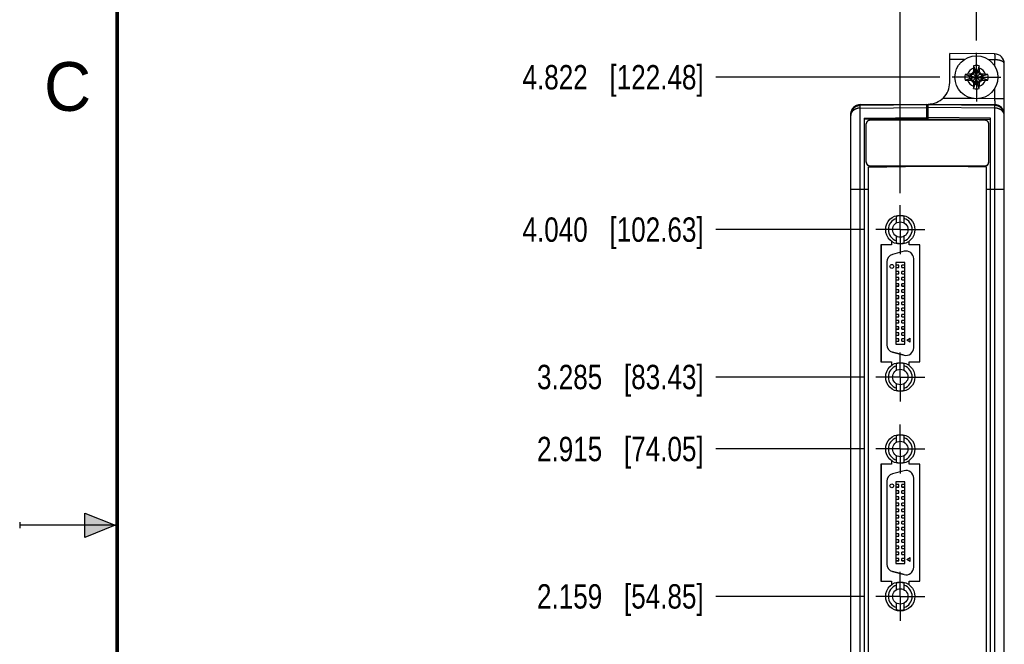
# Model space of a CAD drawing. Header units: inches. Extents: x 0 to 22, y 0 to 17.
# Tile 3 of 13: x 0 to 5.1, y 7.9 to 11.1. Entities that reach past the tile are written whole.
import ezdxf

# ---------------------------------------------------------------- set-up
doc = ezdxf.new("R2010")
doc.units = ezdxf.units.IN
doc.header["$LTSCALE"] = 1.21
doc.header["$MEASUREMENT"] = 0
doc.linetypes.add('CENTER', pattern=[0.6, 0.375, -0.075, 0.075, -0.075])
doc.layers.get('0').update_dxf_attribs({"linetype": 'CONTINUOUS'})
doc.layers.add('02___PRT_ALL_AXES', color=7, linetype='CONTINUOUS')
doc.layers.add('DIMENSIONS', color=7, linetype='CONTINUOUS')
doc.styles.get("Standard").update_dxf_attribs({"font": 'txt', "width": 0.8})
doc.styles.add('TEXTSTYLE_2', font='txt')
doc.dimstyles.new('DIMSTYLE_1', dxfattribs={"dimtxt": 0.125, "dimasz": 0.18, "dimexe": 0.18, "dimexo": 0.0625, "dimgap": 0.09, "dimtad": 0, "dimtih": 1, "dimtoh": 1, "dimdec": 3, "dimzin": 4, "dimdsep": 46, "dimtxsty": 'STANDARD', "dimblk": '_FILLED', "dimblk1": '_FILLED', "dimblk2": '_FILLED', "dimcen": 0.09, "dimadec": 0, "dimazin": 0, "dimtp": 0.01, "dimtm": 0.01, "dimtfac": 1, "dimtdec": 3, "dimtofl": 0, "dimtmove": 0, "dimatfit": 3, "dimldrblk": '_FILLED', "dimfxl": 1, "dimtolj": 1, "dimtzin": 4, "dimarcsym": 0})

# ---------------------------------------------------------------- blocks, each defined once
blk = doc.blocks.new('*D2')
at = {"layer": 'DIMENSIONS', "color": 2, "linetype": 'CONTINUOUS'}
blk.add_line((4.3291, 8.1349), (3.5708, 8.1349), dxfattribs=at)
at = {"layer": 'DIMENSIONS', "color": 2, "linetype": 'CONTINUOUS', "insert": (3.5083, 8.1974), "char_height": 0.125, "width": 1.325, "attachment_point": 3, "line_spacing_factor": 0.9}
blk.add_mtext('2.159{\\Ftxt.shx;\\W1.000000;\\H0.125000; }[54.85]', dxfattribs=at)
blk = doc.blocks.new('_FILLED')
at = {"color": 0, "linetype": 'BYBLOCK'}
blk.add_solid([(0, 0), (-1, 0.174), (-1, -0.174)], dxfattribs=at)
blk = doc.blocks.new('*D3')
at = {"layer": 'DIMENSIONS', "color": 2, "linetype": 'CONTINUOUS'}
blk.add_line((4.3291, 8.8908), (3.5708, 8.8908), dxfattribs=at)
at = {"layer": 'DIMENSIONS', "color": 2, "linetype": 'CONTINUOUS', "insert": (3.5083, 8.9533), "char_height": 0.125, "width": 1.325, "attachment_point": 3, "line_spacing_factor": 0.9}
blk.add_mtext('2.915{\\Ftxt.shx;\\W1.000000;\\H0.125000; }[74.05]', dxfattribs=at)
blk = doc.blocks.new('*D4')
at = {"layer": 'DIMENSIONS', "color": 2, "linetype": 'CONTINUOUS'}
blk.add_line((4.3291, 9.26), (3.5708, 9.26), dxfattribs=at)
at = {"layer": 'DIMENSIONS', "color": 2, "linetype": 'CONTINUOUS', "insert": (3.5083, 9.3225), "char_height": 0.125, "width": 1.325, "attachment_point": 3, "line_spacing_factor": 0.9}
blk.add_mtext('3.285{\\Ftxt.shx;\\W1.000000;\\H0.125000; }[83.43]', dxfattribs=at)
blk = doc.blocks.new('*D5')
at = {"layer": 'DIMENSIONS', "color": 2, "linetype": 'CONTINUOUS'}
blk.add_line((4.3291, 10.0159), (3.5708, 10.0159), dxfattribs=at)
at = {"layer": 'DIMENSIONS', "color": 2, "linetype": 'CONTINUOUS', "insert": (3.5083, 10.0784), "char_height": 0.125, "width": 1.425, "attachment_point": 3, "line_spacing_factor": 0.9}
blk.add_mtext('4.040{\\Ftxt.shx;\\W1.000000;\\H0.125000; }[102.63]', dxfattribs=at)
blk = doc.blocks.new('*D6')
at = {"layer": 'DIMENSIONS', "color": 2, "linetype": 'CONTINUOUS'}
blk.add_line((4.7197, 10.7975), (3.5708, 10.7975), dxfattribs=at)
at = {"layer": 'DIMENSIONS', "color": 2, "linetype": 'CONTINUOUS', "insert": (3.5083, 10.86), "char_height": 0.125, "width": 1.425, "attachment_point": 3, "line_spacing_factor": 0.9}
blk.add_mtext('4.822{\\Ftxt.shx;\\W1.000000;\\H0.125000; }[122.48]', dxfattribs=at)
blk = doc.blocks.new('*D9')
at = {"layer": 'DIMENSIONS', "color": 2, "linetype": 'CONTINUOUS'}
blk.add_line((4.5167, 10.2035), (4.5167, 11.6064), dxfattribs=at)
at = {"layer": 'DIMENSIONS', "color": 2, "linetype": 'CONTINUOUS', "insert": (4.4542, 11.6689), "char_height": 0.125, "width": 1.425, "attachment_point": 1, "rotation": 90, "line_spacing_factor": 0.9}
blk.add_mtext('4X .111{\\Ftxt.shx;\\W1.000000;\\H0.125000; }[2.83]', dxfattribs=at)
blk = doc.blocks.new('*D10')
at = {"layer": 'DIMENSIONS', "color": 2, "linetype": 'CONTINUOUS'}
blk.add_line((4.9073, 10.9851), (4.9073, 11.6064), dxfattribs=at)
at = {"layer": 'DIMENSIONS', "color": 2, "linetype": 'CONTINUOUS', "insert": (4.8448, 11.6689), "char_height": 0.125, "width": 1.225, "attachment_point": 1, "rotation": 90, "line_spacing_factor": 0.9}
blk.add_mtext('.502{\\Ftxt.shx;\\W1.000000;\\H0.125000; }[12.75]', dxfattribs=at)

msp = doc.modelspace()

# ---------------------------------------------------------------- hatches: boundary and pattern name
at = {"linetype": 'CONTINUOUS'}
msp.add_hatch(color=2, dxfattribs=at).paths.add_polyline_path([(0.3337, 8.5625), (0.49, 8.5), (0.3337, 8.4375)])

# ---------------------------------------------------------------- linework, layer by layer
at = {"color": 7, "linetype": 'CONTINUOUS'}
for p, q in [((4.7703, 10.7699), (4.7703, 10.9189)), ((5.0007, 10.9169), (4.7703, 10.9189)), ((5.0503, 6.1716), (5.0503, 10.8669)), ((4.849, 10.812), (4.8719, 10.8048)), ((4.8908, 10.814), (4.8748, 10.8048)), ((4.8748, 10.8048), (4.8783, 10.8128)), ((4.8869, 10.7771), (4.9276, 10.8178)), ((4.9276, 10.7771), (4.8869, 10.8178)), ((4.9, 10.83), (4.8908, 10.814)), ((4.892, 10.8265), (4.9, 10.83)), ((4.8928, 10.8558), (4.9, 10.8329)), ((4.9, 10.7621), (4.9146, 10.8329)), ((4.9, 10.8329), (4.9, 10.83)), ((4.9146, 10.7621), (4.9, 10.8329)), ((4.9, 10.765), (4.9146, 10.83)), ((4.9146, 10.765), (4.9, 10.83)), ((4.9218, 10.8558), (4.9146, 10.8329)), ((4.9146, 10.83), (4.9146, 10.8329)), ((4.9238, 10.814), (4.9146, 10.83)), ((4.9146, 10.83), (4.9226, 10.8265)), ((4.9398, 10.8048), (4.9238, 10.814)), ((4.9363, 10.8128), (4.9398, 10.8048)), ((4.9656, 10.812), (4.9427, 10.8048)), ((4.849, 10.783), (4.8719, 10.7902)), ((4.8719, 10.7902), (4.9427, 10.8048)), ((4.8748, 10.8048), (4.8719, 10.8048)), ((4.8719, 10.8048), (4.9427, 10.7902)), ((4.8719, 10.7902), (4.8748, 10.7902)), ((4.8748, 10.7902), (4.9398, 10.8048)), ((4.8748, 10.8048), (4.9398, 10.7902)), ((4.8783, 10.7822), (4.8748, 10.7902)), ((4.8748, 10.7902), (4.8908, 10.781)), ((4.8908, 10.781), (4.9, 10.765)), ((4.9, 10.765), (4.892, 10.7685)), ((4.8928, 10.7392), (4.9, 10.7621)), ((4.9, 10.765), (4.9, 10.7621)), ((4.9146, 10.765), (4.9238, 10.781)), ((4.9226, 10.7685), (4.9146, 10.765)), ((4.9146, 10.7621), (4.9146, 10.765)), ((4.9218, 10.7392), (4.9146, 10.7621)), ((4.9238, 10.781), (4.9398, 10.7902)), ((4.9363, 10.7822), (4.9398, 10.7902)), ((4.9427, 10.8048), (4.9398, 10.8048)), ((4.9398, 10.7902), (4.9427, 10.7902)), ((4.9656, 10.783), (4.9427, 10.7902)), ((4.3118, 10.6569), (4.6533, 10.6599)), ((4.6533, 10.6564), (4.3118, 10.6532)), ((4.6533, 10.5767), (4.6533, 10.6599)), ((4.6593, 10.5767), (4.6593, 10.6599)), ((4.6593, 10.6599), (5.0007, 10.6569)), ((5.0007, 10.6532), (4.6593, 10.6564)), ((4.2623, 10.6069), (4.2623, 10.6068)), ((4.2623, 10.6014), (4.2623, 10.6069)), ((4.2627, 10.6132), (4.2626, 10.6126)), ((4.263, 10.6153), (4.2627, 10.6132)), ((4.2634, 10.6176), (4.263, 10.6153)), ((4.264, 10.6198), (4.2634, 10.6176)), ((4.2645, 10.6216), (4.264, 10.6198)), ((4.2646, 10.6219), (4.2645, 10.6216)), ((4.2775, 10.6429), (4.2774, 10.6427)), ((4.2777, 10.6431), (4.2775, 10.6429)), ((4.2779, 10.6433), (4.2777, 10.6431)), ((4.2781, 10.6434), (4.2779, 10.6433)), ((4.2783, 10.6436), (4.2781, 10.6434)), ((4.2785, 10.6438), (4.2783, 10.6436)), ((4.2786, 10.6439), (4.2785, 10.6438)), ((4.2788, 10.6441), (4.2786, 10.6439)), ((4.279, 10.6442), (4.2788, 10.6441)), ((4.2792, 10.6444), (4.279, 10.6442)), ((4.2794, 10.6446), (4.2792, 10.6444)), ((4.2796, 10.6448), (4.2794, 10.6446)), ((4.2798, 10.6449), (4.2796, 10.6448)), ((4.28, 10.6451), (4.2798, 10.6449)), ((4.2802, 10.6452), (4.28, 10.6451)), ((4.2804, 10.6454), (4.2802, 10.6452)), ((4.2811, 10.646), (4.2804, 10.6454)), ((4.2806, 10.6456), (4.2804, 10.6454)), ((4.6533, 10.6265), (4.6593, 10.6264)), ((4.6593, 10.6202), (4.6533, 10.6202)), ((4.6593, 10.6265), (4.6563, 10.6265)), ((5.0503, 10.6068), (5.0503, 10.6069)), ((4.2623, 5.906), (4.2623, 10.6014)), ((4.3323, 10.5869), (4.6533, 10.5907)), ((4.3323, 10.5869), (4.3323, 6.186)), ((4.6533, 10.5832), (4.3323, 10.582)), ((4.3423, 10.3613), (4.3423, 10.5588)), ((4.9503, 10.5767), (4.3623, 10.5767)), ((4.9803, 10.5869), (4.6593, 10.5907)), ((4.6593, 10.5832), (4.9803, 10.582)), ((4.9703, 10.3613), (4.9703, 10.5588)), ((4.9803, 6.186), (4.9803, 10.5869)), ((4.3533, 10.3365), (4.6372, 10.3414)), ((4.3533, 6.4365), (4.3533, 10.3365)), ((4.3623, 10.3429), (4.9503, 10.3429)), ((4.4769, 10.3414), (4.3623, 10.3416)), ((4.4769, 10.3414), (4.8357, 10.3414)), ((4.9593, 10.3365), (4.6753, 10.3414)), ((4.9503, 10.3416), (4.8357, 10.3414)), ((4.9593, 6.4365), (4.9593, 10.3365)), ((4.497, 10.05), (4.497, 10.084)), ((4.5364, 10.05), (4.5364, 10.084)), ((4.4717, 9.9562), (4.4717, 9.938)), ((4.497, 9.9478), (4.497, 9.9818)), ((4.5364, 9.9478), (4.5364, 9.9818)), ((4.5617, 9.938), (4.5617, 9.9562)), ((4.4167, 9.938), (4.4167, 9.338)), ((4.4717, 9.938), (4.4167, 9.938)), ((4.4183, 9.938), (4.4183, 9.338)), ((4.536, 9.9046), (4.477, 9.8888)), ((4.6167, 9.938), (4.5617, 9.938)), ((4.6151, 9.938), (4.6151, 9.338)), ((4.6167, 9.338), (4.6167, 9.938)), ((4.4478, 9.8507), (4.4478, 9.4257)), ((4.5856, 9.4099), (4.5856, 9.8666)), ((4.4931, 9.8479), (4.4931, 9.4286)), ((4.5403, 9.8479), (4.4931, 9.8479)), ((4.5403, 9.8476), (4.4931, 9.8476)), ((4.5088, 9.8331), (4.4931, 9.8331)), ((4.4931, 9.8213), (4.5088, 9.8213)), ((4.4931, 9.821), (4.5088, 9.821)), ((4.5088, 9.8016), (4.4931, 9.8016)), ((4.5088, 9.821), (4.5088, 9.8331)), ((4.5088, 9.7895), (4.5088, 9.8016)), ((4.5246, 9.821), (4.5246, 9.8331)), ((4.5403, 9.8331), (4.5246, 9.8331)), ((4.5246, 9.8213), (4.5403, 9.8213)), ((4.5246, 9.821), (4.5403, 9.821)), ((4.5246, 9.7895), (4.5246, 9.8016)), ((4.5403, 9.8016), (4.5246, 9.8016)), ((4.5403, 9.4286), (4.5403, 9.8479)), ((4.4931, 9.7898), (4.5088, 9.7898)), ((4.4931, 9.7895), (4.5088, 9.7895)), ((4.5088, 9.7701), (4.4931, 9.7701)), ((4.4931, 9.7583), (4.5088, 9.7583)), ((4.4931, 9.758), (4.5088, 9.758)), ((4.5088, 9.758), (4.5088, 9.7701)), ((4.5246, 9.7898), (4.5403, 9.7898)), ((4.5246, 9.7895), (4.5403, 9.7895)), ((4.5246, 9.758), (4.5246, 9.7701)), ((4.5403, 9.7701), (4.5246, 9.7701)), ((4.5246, 9.7583), (4.5403, 9.7583)), ((4.5246, 9.758), (4.5403, 9.758)), ((4.5088, 9.7386), (4.4931, 9.7386)), ((4.4931, 9.7268), (4.5088, 9.7268)), ((4.4931, 9.7265), (4.5088, 9.7265)), ((4.5088, 9.7071), (4.4931, 9.7071)), ((4.5088, 9.7265), (4.5088, 9.7386)), ((4.5088, 9.695), (4.5088, 9.7071)), ((4.5246, 9.7265), (4.5246, 9.7386)), ((4.5403, 9.7386), (4.5246, 9.7386)), ((4.5246, 9.7268), (4.5403, 9.7268)), ((4.5246, 9.7265), (4.5403, 9.7265)), ((4.5246, 9.695), (4.5246, 9.7071)), ((4.5403, 9.7071), (4.5246, 9.7071)), ((4.4931, 9.6953), (4.5088, 9.6953)), ((4.4931, 9.695), (4.5088, 9.695)), ((4.5088, 9.6756), (4.4931, 9.6756)), ((4.4931, 9.6638), (4.5088, 9.6638)), ((4.4931, 9.6635), (4.5088, 9.6635)), ((4.5088, 9.6635), (4.5088, 9.6756)), ((4.5246, 9.6953), (4.5403, 9.6953)), ((4.5246, 9.695), (4.5403, 9.695)), ((4.5246, 9.6635), (4.5246, 9.6756)), ((4.5403, 9.6756), (4.5246, 9.6756)), ((4.5246, 9.6638), (4.5403, 9.6638)), ((4.5246, 9.6635), (4.5403, 9.6635)), ((4.5088, 9.6441), (4.4931, 9.6441)), ((4.4931, 9.6323), (4.5088, 9.6323)), ((4.4931, 9.632), (4.5088, 9.632)), ((4.5088, 9.6126), (4.4931, 9.6126)), ((4.4931, 9.6008), (4.5088, 9.6008)), ((4.4931, 9.6005), (4.5088, 9.6005)), ((4.5088, 9.632), (4.5088, 9.6441)), ((4.5088, 9.6005), (4.5088, 9.6126)), ((4.5246, 9.632), (4.5246, 9.6441)), ((4.5403, 9.6441), (4.5246, 9.6441)), ((4.5246, 9.6323), (4.5403, 9.6323)), ((4.5246, 9.632), (4.5403, 9.632)), ((4.5246, 9.6005), (4.5246, 9.6126)), ((4.5403, 9.6126), (4.5246, 9.6126)), ((4.5246, 9.6008), (4.5403, 9.6008)), ((4.5246, 9.6005), (4.5403, 9.6005)), ((4.5088, 9.5811), (4.4931, 9.5811)), ((4.4931, 9.5693), (4.5088, 9.5693)), ((4.4931, 9.5691), (4.5088, 9.5691)), ((4.5088, 9.5496), (4.4931, 9.5496)), ((4.5088, 9.5691), (4.5088, 9.5811)), ((4.5088, 9.5376), (4.5088, 9.5496)), ((4.5246, 9.5691), (4.5246, 9.5811)), ((4.5403, 9.5811), (4.5246, 9.5811)), ((4.5246, 9.5693), (4.5403, 9.5693)), ((4.5246, 9.5691), (4.5403, 9.5691)), ((4.5246, 9.5376), (4.5246, 9.5496)), ((4.5403, 9.5496), (4.5246, 9.5496)), ((4.4931, 9.5378), (4.5088, 9.5378)), ((4.4931, 9.5376), (4.5088, 9.5376)), ((4.5088, 9.5181), (4.4931, 9.5181)), ((4.4931, 9.5063), (4.5088, 9.5063)), ((4.4931, 9.5061), (4.5088, 9.5061)), ((4.5088, 9.5061), (4.5088, 9.5181)), ((4.5246, 9.5378), (4.5403, 9.5378)), ((4.5246, 9.5376), (4.5403, 9.5376)), ((4.5246, 9.5061), (4.5246, 9.5181)), ((4.5403, 9.5181), (4.5246, 9.5181)), ((4.5246, 9.5063), (4.5403, 9.5063)), ((4.5246, 9.5061), (4.5403, 9.5061)), ((4.5088, 9.4866), (4.4931, 9.4866)), ((4.4931, 9.4748), (4.5088, 9.4748)), ((4.4931, 9.4746), (4.5088, 9.4746)), ((4.5088, 9.4551), (4.4931, 9.4551)), ((4.5088, 9.4746), (4.5088, 9.4866)), ((4.5088, 9.4431), (4.5088, 9.4551)), ((4.5246, 9.4746), (4.5246, 9.4866)), ((4.5403, 9.4866), (4.5246, 9.4866)), ((4.5246, 9.4748), (4.5403, 9.4748)), ((4.5246, 9.4746), (4.5403, 9.4746)), ((4.5246, 9.4431), (4.5246, 9.4551)), ((4.5403, 9.4551), (4.5246, 9.4551)), ((4.5502, 9.4492), (4.5672, 9.4591)), ((4.5672, 9.4394), (4.5502, 9.4492)), ((4.5672, 9.4394), (4.5672, 9.4591)), ((4.4931, 9.4433), (4.5088, 9.4433)), ((4.4931, 9.4431), (4.5088, 9.4431)), ((4.4931, 9.4286), (4.5403, 9.4286)), ((4.5246, 9.4433), (4.5403, 9.4433)), ((4.5246, 9.4431), (4.5403, 9.4431)), ((4.477, 9.3874), (4.477, 9.3877)), ((4.477, 9.3877), (4.536, 9.3718)), ((4.536, 9.3716), (4.477, 9.3874)), ((4.536, 9.3718), (4.536, 9.3716)), ((4.4167, 9.338), (4.4717, 9.338)), ((4.4717, 9.338), (4.4717, 9.3198)), ((4.497, 9.2941), (4.497, 9.3281)), ((4.5364, 9.2941), (4.5364, 9.3281)), ((4.5617, 9.3198), (4.5617, 9.338)), ((4.5617, 9.338), (4.6167, 9.338)), ((4.497, 9.1919), (4.497, 9.2259)), ((4.5364, 9.1919), (4.5364, 9.2259)), ((4.497, 8.9249), (4.497, 8.9588)), ((4.5364, 8.9249), (4.5364, 8.9588)), ((4.497, 8.8227), (4.497, 8.8567)), ((4.5364, 8.8227), (4.5364, 8.8567)), ((4.4167, 8.8128), (4.4167, 8.2128)), ((4.4717, 8.8128), (4.4167, 8.8128)), ((4.4183, 8.8128), (4.4183, 8.2128)), ((4.4717, 8.831), (4.4717, 8.8128)), ((4.5617, 8.8128), (4.5617, 8.831)), ((4.6167, 8.8128), (4.5617, 8.8128)), ((4.6151, 8.8128), (4.6151, 8.2128)), ((4.6167, 8.2128), (4.6167, 8.8128)), ((4.536, 8.7794), (4.477, 8.7636)), ((4.5856, 8.2847), (4.5856, 8.7414)), ((4.4478, 8.7256), (4.4478, 8.3005)), ((4.4931, 8.7227), (4.4931, 8.3034)), ((4.5403, 8.7227), (4.4931, 8.7227)), ((4.5403, 8.7224), (4.4931, 8.7224)), ((4.5088, 8.7079), (4.4931, 8.7079)), ((4.4931, 8.6961), (4.5088, 8.6961)), ((4.4931, 8.6959), (4.5088, 8.6959)), ((4.5088, 8.6959), (4.5088, 8.7079)), ((4.5246, 8.6959), (4.5246, 8.7079)), ((4.5403, 8.7079), (4.5246, 8.7079)), ((4.5246, 8.6961), (4.5403, 8.6961)), ((4.5246, 8.6959), (4.5403, 8.6959)), ((4.5403, 8.3034), (4.5403, 8.7227)), ((4.5088, 8.6764), (4.4931, 8.6764)), ((4.4931, 8.6646), (4.5088, 8.6646)), ((4.4931, 8.6644), (4.5088, 8.6644)), ((4.5088, 8.6449), (4.4931, 8.6449)), ((4.5088, 8.6644), (4.5088, 8.6764)), ((4.5088, 8.6329), (4.5088, 8.6449)), ((4.5246, 8.6644), (4.5246, 8.6764)), ((4.5403, 8.6764), (4.5246, 8.6764)), ((4.5246, 8.6646), (4.5403, 8.6646)), ((4.5246, 8.6644), (4.5403, 8.6644)), ((4.5246, 8.6329), (4.5246, 8.6449)), ((4.5403, 8.6449), (4.5246, 8.6449)), ((4.4931, 8.6331), (4.5088, 8.6331)), ((4.4931, 8.6329), (4.5088, 8.6329)), ((4.5088, 8.6134), (4.4931, 8.6134)), ((4.4931, 8.6016), (4.5088, 8.6016)), ((4.4931, 8.6014), (4.5088, 8.6014)), ((4.5088, 8.6014), (4.5088, 8.6134)), ((4.5246, 8.6331), (4.5403, 8.6331)), ((4.5246, 8.6329), (4.5403, 8.6329)), ((4.5246, 8.6014), (4.5246, 8.6134)), ((4.5403, 8.6134), (4.5246, 8.6134)), ((4.5246, 8.6016), (4.5403, 8.6016)), ((4.5246, 8.6014), (4.5403, 8.6014)), ((4.5088, 8.5819), (4.4931, 8.5819)), ((4.4931, 8.5701), (4.5088, 8.5701)), ((4.4931, 8.5699), (4.5088, 8.5699)), ((4.5088, 8.5504), (4.4931, 8.5504)), ((4.4931, 8.5386), (4.5088, 8.5386)), ((4.4931, 8.5384), (4.5088, 8.5384)), ((4.5088, 8.5699), (4.5088, 8.5819)), ((4.5088, 8.5384), (4.5088, 8.5504)), ((4.5246, 8.5699), (4.5246, 8.5819)), ((4.5403, 8.5819), (4.5246, 8.5819)), ((4.5246, 8.5701), (4.5403, 8.5701)), ((4.5246, 8.5699), (4.5403, 8.5699)), ((4.5246, 8.5384), (4.5246, 8.5504)), ((4.5403, 8.5504), (4.5246, 8.5504)), ((4.5246, 8.5386), (4.5403, 8.5386)), ((4.5246, 8.5384), (4.5403, 8.5384)), ((4.5088, 8.5189), (4.4931, 8.5189)), ((4.4931, 8.5071), (4.5088, 8.5071)), ((4.4931, 8.5069), (4.5088, 8.5069)), ((4.5088, 8.4874), (4.4931, 8.4874)), ((4.5088, 8.5069), (4.5088, 8.5189)), ((4.5088, 8.4754), (4.5088, 8.4874)), ((4.5246, 8.5069), (4.5246, 8.5189)), ((4.5403, 8.5189), (4.5246, 8.5189)), ((4.5246, 8.5071), (4.5403, 8.5071)), ((4.5246, 8.5069), (4.5403, 8.5069)), ((4.5246, 8.4754), (4.5246, 8.4874)), ((4.5403, 8.4874), (4.5246, 8.4874)), ((4.4931, 8.4756), (4.5088, 8.4756)), ((4.4931, 8.4754), (4.5088, 8.4754)), ((4.5088, 8.4559), (4.4931, 8.4559)), ((4.4931, 8.4441), (4.5088, 8.4441)), ((4.4931, 8.4439), (4.5088, 8.4439)), ((4.5088, 8.4439), (4.5088, 8.4559)), ((4.5246, 8.4756), (4.5403, 8.4756)), ((4.5246, 8.4754), (4.5403, 8.4754)), ((4.5246, 8.4439), (4.5246, 8.4559)), ((4.5403, 8.4559), (4.5246, 8.4559)), ((4.5246, 8.4441), (4.5403, 8.4441)), ((4.5246, 8.4439), (4.5403, 8.4439)), ((4.5088, 8.4244), (4.4931, 8.4244)), ((4.4931, 8.4126), (4.5088, 8.4126)), ((4.4931, 8.4124), (4.5088, 8.4124)), ((4.5088, 8.393), (4.4931, 8.393)), ((4.5088, 8.4124), (4.5088, 8.4244)), ((4.5088, 8.3809), (4.5088, 8.393)), ((4.5246, 8.4124), (4.5246, 8.4244)), ((4.5403, 8.4244), (4.5246, 8.4244)), ((4.5246, 8.4126), (4.5403, 8.4126)), ((4.5246, 8.4124), (4.5403, 8.4124)), ((4.5246, 8.3809), (4.5246, 8.393)), ((4.5403, 8.393), (4.5246, 8.393)), ((4.4931, 8.3811), (4.5088, 8.3811)), ((4.4931, 8.3809), (4.5088, 8.3809)), ((4.5088, 8.3615), (4.4931, 8.3615)), ((4.4931, 8.3496), (4.5088, 8.3496)), ((4.4931, 8.3494), (4.5088, 8.3494)), ((4.5088, 8.3494), (4.5088, 8.3615)), ((4.5246, 8.3811), (4.5403, 8.3811)), ((4.5246, 8.3809), (4.5403, 8.3809)), ((4.5246, 8.3494), (4.5246, 8.3615)), ((4.5403, 8.3615), (4.5246, 8.3615)), ((4.5246, 8.3496), (4.5403, 8.3496)), ((4.5246, 8.3494), (4.5403, 8.3494)), ((4.5502, 8.3241), (4.5672, 8.3339)), ((4.5672, 8.3142), (4.5672, 8.3339)), ((4.5088, 8.33), (4.4931, 8.33)), ((4.4931, 8.3181), (4.5088, 8.3181)), ((4.4931, 8.3179), (4.5088, 8.3179)), ((4.4931, 8.3034), (4.5403, 8.3034)), ((4.5088, 8.3179), (4.5088, 8.33)), ((4.5246, 8.3179), (4.5246, 8.33)), ((4.5403, 8.33), (4.5246, 8.33)), ((4.5246, 8.3181), (4.5403, 8.3181)), ((4.5246, 8.3179), (4.5403, 8.3179)), ((4.5672, 8.3142), (4.5502, 8.3241)), ((4.477, 8.2622), (4.477, 8.2625)), ((4.477, 8.2625), (4.536, 8.2467)), ((4.536, 8.2464), (4.477, 8.2622)), ((4.536, 8.2467), (4.536, 8.2464)), ((4.4167, 8.2128), (4.4717, 8.2128)), ((4.4717, 8.2128), (4.4717, 8.1946)), ((4.497, 8.1689), (4.497, 8.2029)), ((4.5364, 8.1689), (4.5364, 8.2029)), ((4.5617, 8.2128), (4.6167, 8.2128)), ((4.5617, 8.1946), (4.5617, 8.2128)), ((4.497, 8.0668), (4.497, 8.1008)), ((4.5364, 8.0668), (4.5364, 8.1008))]:
    msp.add_line(p, q, dxfattribs=at)
at = {"color": 9, "linetype": 'CONTINUOUS'}
for p, q in [((4.8448, 10.8883), (4.7703, 10.8889)), ((5.0007, 10.8869), (4.9714, 10.8872)), ((5.0007, 10.8869), (5.0007, 10.856)), ((5.0007, 10.739), (5.0007, 10.6869)), ((4.3118, 10.6532), (4.3118, 10.6569)), ((4.896, 10.6878), (4.7351, 10.6892)), ((5.0007, 10.6869), (4.9167, 10.6876)), ((5.0503, 10.6869), (5.0007, 10.6869)), ((5.0007, 10.6569), (5.0007, 10.6532)), ((4.3118, 10.6392), (4.3118, 10.6532)), ((4.3118, 10.6392), (4.6533, 10.6425)), ((4.3118, 6.1337), (4.3118, 10.6392)), ((5.0007, 10.6392), (4.6593, 10.6425)), ((5.0007, 10.6532), (5.0007, 10.6392)), ((5.0007, 10.6392), (5.0007, 6.1337)), ((4.3623, 10.3416), (4.3623, 10.3429)), ((4.9503, 10.3416), (4.9503, 10.3429)), ((4.2623, 10.2235), (4.3533, 10.2235)), ((4.9593, 10.2235), (5.0503, 10.2235))]:
    msp.add_line(p, q, dxfattribs=at)
at = {"color": 2, "linetype": 'CONTINUOUS'}
for p, q in [((0.3337, 8.4375), (0.3337, 8.5625)), ((0.3337, 8.5625), (0.49, 8.5)), ((0, 8.515), (0, 8.485)), ((0.49, 8.5), (0, 8.5)), ((0.49, 8.5), (0.3337, 8.4375))]:
    msp.add_line(p, q, dxfattribs=at)
at = {"color": 7, "linetype": 'CONTINUOUS', "const_width": 0.02}
msp.add_lwpolyline([(0.5, 16.5), (0.5, 0.5)], dxfattribs=at)
at = {"color": 7, "linetype": 'CONTINUOUS'}
for points in [[(4.3118, 10.6532), (4.3099, 10.6531), (4.3079, 10.653), (4.306, 10.6528), (4.304, 10.6525), (4.3021, 10.6521), (4.3001, 10.6516), (4.2982, 10.6511), (4.2963, 10.6505), (4.2944, 10.6498), (4.2925, 10.649), (4.2907, 10.6481), (4.2889, 10.6472), (4.2871, 10.6462), (4.2854, 10.6451), (4.2837, 10.6439), (4.2821, 10.6427), (4.2805, 10.6414), (4.2789, 10.64), (4.2774, 10.6386), (4.276, 10.637), (4.2746, 10.6355), (4.2733, 10.6338), (4.272, 10.6321), (4.2708, 10.6304), (4.2697, 10.6286), (4.2687, 10.6267), (4.2677, 10.6248), (4.2668, 10.6228), (4.2659, 10.6208), (4.2652, 10.6188), (4.2645, 10.6167), (4.2639, 10.6146), (4.2634, 10.6125), (4.263, 10.6103), (4.2627, 10.6081), (4.2625, 10.6059), (4.2623, 10.6037), (4.2623, 10.6018)], [(4.2824, 10.647), (4.2821, 10.6467), (4.2816, 10.6464), (4.2811, 10.646)], [(5.0503, 10.6015), (5.0502, 10.6035), (5.0501, 10.6057), (5.0499, 10.6079), (5.0496, 10.6101), (5.0492, 10.6123), (5.0487, 10.6144), (5.0481, 10.6165), (5.0474, 10.6186), (5.0467, 10.6207), (5.0459, 10.6227), (5.045, 10.6247), (5.044, 10.6266), (5.0429, 10.6284), (5.0418, 10.6303), (5.0406, 10.632), (5.0394, 10.6337), (5.038, 10.6354), (5.0366, 10.637), (5.0352, 10.6385), (5.0337, 10.6399), (5.0322, 10.6413), (5.0306, 10.6426), (5.0289, 10.6439), (5.0272, 10.645), (5.0255, 10.6461), (5.0237, 10.6472), (5.0219, 10.6481), (5.0201, 10.649), (5.0182, 10.6498), (5.0163, 10.6505), (5.0144, 10.6511), (5.0125, 10.6516), (5.0105, 10.6521), (5.0086, 10.6525), (5.0066, 10.6528), (5.0046, 10.653), (5.0026, 10.6531), (5.0007, 10.6532)]]:
    msp.add_lwpolyline(points, dxfattribs=at)
for centre, radius in [((4.9073, 10.7975), 0.1102), ((4.5167, 10.0159), 0.0748), ((4.5167, 10.0159), 0.0394), ((4.4734, 9.8272), 0.00984), ((4.5167, 9.26), 0.0748), ((4.5167, 9.26), 0.0394), ((4.5167, 8.8908), 0.0748), ((4.5167, 8.8908), 0.0394), ((4.4734, 8.702), 0.00984), ((4.5167, 8.1349), 0.0748), ((4.5167, 8.1349), 0.0394)]:
    msp.add_circle(centre, radius, dxfattribs=at)
for centre, radius, start, end in [((5.0003, 10.8669), 0.05, 0, 89.4726), ((4.9073, 10.7975), 0.0601, 166.0154, 193.9846), ((4.88, 10.0731), 0.7395, 91.448, 92.4054), ((4.9061, 9.0553), 1.7576, 90.9055, 91.4577), ((6.3029, 8.3801), 2.8191, 120.1503, 120.3542), ((7.3279, 9.4), 2.8229, 149.6459, 149.8496), ((6.6616, 10.7985), 1.7698, 178.5442, 179.0926), ((5.6316, 10.8247), 0.7395, 177.5946, 178.552), ((4.9073, 10.7975), 0.0601, 76.0154, 103.9846), ((4.9073, 10.7975), 0.0361, 78.3738, 101.6262), ((4.1829, 10.8247), 0.7395, 1.448, 2.4054), ((3.1651, 10.7987), 1.7576, 0.9055, 1.4577), ((2.4899, 9.4018), 2.8191, 30.1503, 30.3542), ((3.5098, 8.3768), 2.8229, 59.6459, 59.8496), ((4.9083, 9.0432), 1.7698, 88.5442, 89.0926), ((4.9345, 10.0731), 0.7395, 87.5946, 88.552), ((4.9073, 10.7975), 0.0601, 346.0154, 13.9846), ((4.6603, 10.7699), 0.11, 269.4583, 360), ((4.88, 11.5218), 0.7395, 267.5946, 268.552), ((4.9063, 12.5518), 1.7698, 268.5442, 269.0926), ((4.9073, 10.7975), 0.0361, 168.3738, 191.6262), ((6.3048, 13.2181), 2.8229, 239.6459, 239.8496), ((7.3247, 12.1931), 2.8191, 210.1503, 210.3542), ((6.6494, 10.7963), 1.7576, 180.9055, 181.4577), ((4.9073, 10.7975), 0.0361, 258.3738, 281.6262), ((3.153, 10.7965), 1.7698, 358.5442, 359.0926), ((2.4866, 12.195), 2.8229, 329.6459, 329.8496), ((3.5116, 13.2149), 2.8191, 300.1503, 300.3542), ((4.9085, 12.5396), 1.7576, 270.9055, 271.4577), ((4.9073, 10.7975), 0.0361, 348.3738, 11.6262), ((4.9345, 11.5218), 0.7395, 271.448, 272.4054), ((5.6316, 10.7702), 0.7395, 181.448, 182.4054), ((4.9073, 10.7975), 0.0601, 256.0154, 283.9846), ((4.1829, 10.7702), 0.7395, 357.5946, 358.552), ((4.3123, 10.6069), 0.05, 90.5, 180), ((5.0003, 10.6069), 0.05, 0, 89.5), ((4.5167, 10.0159), 0.061, 108.8191, 251.1809), ((4.5167, 10.0159), 0.0709, 73.8724, 106.1276), ((4.5167, 10.0159), 0.061, 288.8191, 71.1809), ((4.5167, 10.0159), 0.0709, 253.8724, 286.1276), ((4.5462, 9.8666), 0.0394, 0, 105), ((4.4872, 9.8507), 0.0394, 105, 180), ((4.4872, 9.4257), 0.0394, 180, 255), ((4.5462, 9.4099), 0.0394, 255, 360), ((4.5167, 9.26), 0.061, 108.8191, 251.1809), ((4.5167, 9.26), 0.0709, 73.8724, 106.1276), ((4.5167, 9.26), 0.061, 288.8191, 71.1809), ((4.5167, 9.26), 0.0709, 253.8724, 286.1276), ((4.5167, 8.8908), 0.061, 108.8191, 251.1809), ((4.5167, 8.8908), 0.0709, 73.8724, 106.1276), ((4.5167, 8.8908), 0.061, 288.8191, 71.1809), ((4.5167, 8.8908), 0.0709, 253.8724, 286.1276), ((4.4872, 8.7256), 0.0394, 105, 180), ((4.5462, 8.7414), 0.0394, 0, 105), ((4.4872, 8.3005), 0.0394, 180, 255), ((4.5462, 8.2847), 0.0394, 255, 360), ((4.5167, 8.1349), 0.061, 108.8191, 251.1809), ((4.5167, 8.1349), 0.0709, 73.8724, 106.1276), ((4.5167, 8.1349), 0.061, 288.8191, 71.1809), ((4.5167, 8.1349), 0.0709, 253.8724, 286.1276)]:
    msp.add_arc(centre, radius, start, end, dxfattribs=at)
at = {"color": 9, "linetype": 'CONTINUOUS'}
for centre, radius, start, end in [((4.9073, 10.7975), 0.0483, 108.0064, 161.9936), ((4.9073, 10.7975), 0.0483, 18.0064, 71.9936), ((4.9073, 10.7975), 0.0483, 198.0064, 251.9936), ((4.9073, 10.7975), 0.0483, 288.0064, 341.9936), ((4.3123, 10.6026), 0.0506, 96.2231, 97.2912), ((4.2934, 10.6013), 0.0311, 179.0976, 179.87)]:
    msp.add_arc(centre, radius, start, end, dxfattribs=at)
for points, knots in [([(5.0007, 10.9169), (5.0007, 10.9169), (5.0007, 10.9169), (5.0007, 10.9169), (5.0007, 10.9169), (5.0007, 10.9169), (5.0008, 10.9169), (5.0008, 10.9169), (5.0008, 10.9168), (5.0008, 10.9168), (5.0008, 10.9168), (5.0008, 10.9167), (5.0008, 10.9167), (5.0008, 10.9166), (5.0008, 10.9165), (5.0008, 10.9163), (5.0008, 10.9162), (5.0008, 10.916), (5.0008, 10.9158), (5.0008, 10.9156), (5.0008, 10.9154), (5.0008, 10.9151), (5.0008, 10.9146), (5.0008, 10.914), (5.0008, 10.9133), (5.0009, 10.9126), (5.0009, 10.9118), (5.0009, 10.911), (5.0009, 10.9101), (5.0009, 10.9091), (5.0009, 10.9081), (5.0009, 10.907), (5.0009, 10.9059), (5.0009, 10.9048), (5.0009, 10.9036), (5.0009, 10.9025), (5.0009, 10.9017), (5.0009, 10.901), (5.0009, 10.9004), (5.0009, 10.8997), (5.0009, 10.8991), (5.0009, 10.8982), (5.0009, 10.8972), (5.0009, 10.8963), (5.0009, 10.8956), (5.0009, 10.8949), (5.0009, 10.8942), (5.0009, 10.8936), (5.0009, 10.8931), (5.0009, 10.8928), (5.0009, 10.8924), (5.0009, 10.892), (5.0009, 10.8917), (5.0009, 10.8913), (5.0009, 10.8909), (5.0009, 10.8906), (5.0009, 10.8904), (5.0009, 10.8902), (5.0009, 10.8898), (5.0009, 10.8895), (5.0009, 10.8891), (5.0009, 10.8888), (5.0009, 10.8886), (5.0009, 10.8884), (5.0009, 10.8882), (5.0009, 10.8881), (5.0009, 10.888), (5.0009, 10.8879), (5.0008, 10.8878), (5.0008, 10.8877), (5.0008, 10.8876), (5.0008, 10.8875), (5.0007, 10.8872), (5.0007, 10.887), (5.0007, 10.8869)], [0, 0, 0, 0, 0.000467, 0.000673, 0.000876, 0.001324, 0.001878, 0.002568, 0.003401, 0.004382, 0.005513, 0.006794, 0.008224, 0.011533, 0.015435, 0.019929, 0.025013, 0.030684, 0.036938, 0.043772, 0.051182, 0.059163, 0.076819, 0.096699, 0.118754, 0.142931, 0.169173, 0.197416, 0.227591, 0.259626, 0.293445, 0.328965, 0.366101, 0.404764, 0.444861, 0.486294, 0.507481, 0.528964, 0.550731, 0.572768, 0.595062, 0.6176, 0.663352, 0.686539, 0.709915, 0.733466, 0.757177, 0.781035, 0.793014, 0.805024, 0.817063, 0.82913, 0.841225, 0.853344, 0.865484, 0.877641, 0.883725, 0.889811, 0.901996, 0.914203, 0.926443, 0.93872, 0.944858, 0.950987, 0.957104, 0.960159, 0.963214, 0.966271, 0.969332, 0.972398, 0.975468, 0.981617, 0.987761, 1, 1, 1, 1]), ([(5.0503, 10.8669), (5.0503, 10.867), (5.0503, 10.8672), (5.0503, 10.8674), (5.0503, 10.8676), (5.0502, 10.8678), (5.0502, 10.8681), (5.0501, 10.8684), (5.0501, 10.8688), (5.0499, 10.8693), (5.0498, 10.8697), (5.0496, 10.8702), (5.0493, 10.8708), (5.0489, 10.8716), (5.0484, 10.8724), (5.0479, 10.873), (5.0476, 10.8734), (5.0472, 10.8739), (5.0466, 10.8745), (5.0458, 10.8752), (5.0448, 10.8761), (5.0436, 10.8769), (5.0426, 10.8776), (5.0417, 10.8781), (5.0408, 10.8786), (5.0396, 10.8793), (5.0381, 10.88), (5.0367, 10.8806), (5.0356, 10.8811), (5.0347, 10.8814), (5.0338, 10.8818), (5.0329, 10.8821), (5.0319, 10.8824), (5.031, 10.8827), (5.03, 10.883), (5.029, 10.8833), (5.028, 10.8836), (5.0266, 10.8839), (5.0252, 10.8843), (5.0237, 10.8846), (5.0226, 10.8848), (5.0215, 10.885), (5.0205, 10.8852), (5.0198, 10.8853), (5.019, 10.8855), (5.018, 10.8856), (5.0168, 10.8858), (5.0152, 10.886), (5.0132, 10.8862), (5.0112, 10.8864), (5.0095, 10.8866), (5.0083, 10.8867), (5.0072, 10.8867), (5.0064, 10.8868), (5.0056, 10.8868), (5.0045, 10.8868), (5.0035, 10.8869), (5.0026, 10.8869), (5.0018, 10.8869), (5.0011, 10.8869), (5.0007, 10.8869)], [0, 0, 0, 0, 0.004163, 0.008222, 0.012251, 0.016329, 0.020501, 0.024744, 0.033308, 0.041865, 0.050489, 0.059247, 0.068151, 0.086465, 0.105626, 0.115574, 0.125785, 0.136269, 0.147034, 0.169429, 0.193026, 0.217866, 0.243982, 0.257529, 0.2714, 0.30011, 0.330114, 0.361412, 0.377545, 0.393996, 0.410763, 0.427841, 0.445228, 0.462916, 0.480898, 0.499165, 0.517711, 0.536529, 0.574953, 0.594544, 0.614375, 0.634439, 0.654724, 0.664947, 0.675221, 0.69592, 0.71681, 0.737878, 0.780501, 0.823691, 0.845466, 0.867344, 0.889312, 0.900324, 0.911354, 0.933459, 0.95561, 0.9667, 0.977796, 1, 1, 1, 1]), ([(5.0007, 10.6869), (5.0007, 10.6859), (5.0008, 10.684), (5.0008, 10.6811), (5.0008, 10.6782), (5.0009, 10.6755), (5.0009, 10.6728), (5.0009, 10.6703), (5.0009, 10.6679), (5.0009, 10.6661), (5.0009, 10.6647), (5.0009, 10.6637), (5.0009, 10.6628), (5.0009, 10.662), (5.0009, 10.6612), (5.0009, 10.6605), (5.0009, 10.6598), (5.0009, 10.6592), (5.0008, 10.6587), (5.0008, 10.6582), (5.0008, 10.6579), (5.0008, 10.6576), (5.0008, 10.6575), (5.0008, 10.6574), (5.0008, 10.6572), (5.0008, 10.6572), (5.0008, 10.6571), (5.0008, 10.6571), (5.0008, 10.657), (5.0007, 10.657), (5.0007, 10.657), (5.0007, 10.657), (5.0007, 10.6569), (5.0007, 10.6569), (5.0007, 10.6569), (5.0007, 10.6569), (5.0007, 10.6569), (5.0007, 10.6569), (5.0007, 10.6569)], [0, 0, 0, 0, 0.097982, 0.195022, 0.290185, 0.382555, 0.471242, 0.55539, 0.634189, 0.706878, 0.74071, 0.772757, 0.802942, 0.831192, 0.85744, 0.881621, 0.903679, 0.92356, 0.941217, 0.956608, 0.969697, 0.975369, 0.980454, 0.984951, 0.988856, 0.992169, 0.993602, 0.994888, 0.996025, 0.997014, 0.997856, 0.998553, 0.999105, 0.999518, 0.999676, 0.999804, 0.999909, 1, 1, 1, 1]), ([(4.2623, 10.6038), (4.2623, 10.6045), (4.2623, 10.606), (4.2625, 10.6082), (4.2627, 10.6105), (4.2632, 10.6134), (4.264, 10.617), (4.2652, 10.6205), (4.2663, 10.6233), (4.2673, 10.6253), (4.2683, 10.6273), (4.2698, 10.6299), (4.2719, 10.633), (4.2747, 10.6364), (4.2778, 10.6396), (4.2806, 10.6421), (4.283, 10.6439), (4.2849, 10.6451), (4.2868, 10.6463), (4.2894, 10.6478), (4.2928, 10.6494), (4.2963, 10.6506), (4.2992, 10.6515), (4.3014, 10.652), (4.3036, 10.6524), (4.3051, 10.6527), (4.3059, 10.6528)], [0, 0, 0, 0, 0.031075, 0.062152, 0.093231, 0.124316, 0.186489, 0.248699, 0.279829, 0.310972, 0.342128, 0.3733, 0.435674, 0.498117, 0.560629, 0.623211, 0.654536, 0.685878, 0.717236, 0.74861, 0.811384, 0.874209, 0.905645, 0.937089, 0.968542, 1, 1, 1, 1]), ([(4.3118, 10.6392), (4.3114, 10.6392), (4.3108, 10.6392), (4.31, 10.6392), (4.3092, 10.6391), (4.3081, 10.6391), (4.3069, 10.639), (4.3057, 10.6389), (4.3041, 10.6387), (4.3021, 10.6384), (4.2997, 10.638), (4.2973, 10.6375), (4.295, 10.6369), (4.2927, 10.6362), (4.2908, 10.6355), (4.2894, 10.635), (4.2883, 10.6345), (4.2872, 10.6341), (4.2862, 10.6336), (4.2851, 10.6331), (4.2838, 10.6324), (4.2821, 10.6315), (4.2802, 10.6304), (4.2787, 10.6293), (4.2775, 10.6285), (4.2767, 10.6279), (4.2758, 10.6272), (4.2747, 10.6263), (4.2737, 10.6254), (4.2727, 10.6244), (4.2717, 10.6234), (4.2706, 10.6222), (4.2693, 10.6206), (4.2681, 10.6191), (4.2672, 10.6177), (4.2666, 10.6166), (4.2661, 10.6158), (4.2656, 10.6149), (4.2652, 10.6141), (4.2648, 10.6132), (4.2644, 10.6121), (4.2638, 10.6107), (4.2634, 10.6092), (4.2631, 10.608), (4.2629, 10.6072), (4.2627, 10.6063), (4.2626, 10.6054), (4.2624, 10.6045), (4.2624, 10.6036), (4.2623, 10.6027), (4.2623, 10.6021), (4.2623, 10.6018)], [0, 0, 0, 0, 0.018034, 0.027049, 0.036061, 0.054075, 0.072071, 0.090044, 0.107988, 0.143768, 0.179374, 0.214767, 0.24991, 0.284768, 0.319306, 0.336445, 0.353492, 0.370444, 0.387298, 0.404053, 0.420707, 0.453696, 0.486248, 0.518346, 0.53422, 0.549976, 0.565611, 0.581123, 0.611783, 0.626942, 0.641989, 0.671744, 0.701056, 0.72993, 0.758373, 0.772438, 0.786397, 0.800253, 0.814009, 0.827674, 0.841257, 0.868199, 0.89489, 0.908161, 0.921395, 0.934592, 0.947749, 0.96092, 0.974113, 0.987132, 1, 1, 1, 1]), ([(5.0503, 10.6015), (5.0503, 10.6018), (5.0503, 10.6024), (5.0502, 10.6033), (5.0501, 10.6042), (5.05, 10.6051), (5.0499, 10.606), (5.0497, 10.6072), (5.0494, 10.6087), (5.0488, 10.6104), (5.0482, 10.6122), (5.0474, 10.6139), (5.0466, 10.6156), (5.0456, 10.6173), (5.0446, 10.6189), (5.0434, 10.6205), (5.0421, 10.622), (5.0407, 10.6235), (5.0393, 10.625), (5.0377, 10.6264), (5.036, 10.6278), (5.0343, 10.6291), (5.0325, 10.6303), (5.0309, 10.6312), (5.0296, 10.632), (5.0282, 10.6327), (5.0265, 10.6336), (5.0247, 10.6343), (5.0233, 10.6349), (5.0218, 10.6355), (5.0203, 10.636), (5.0188, 10.6365), (5.0177, 10.6368), (5.0165, 10.6372), (5.0153, 10.6374), (5.0142, 10.6377), (5.013, 10.638), (5.0118, 10.6382), (5.0106, 10.6384), (5.0093, 10.6386), (5.0081, 10.6388), (5.0069, 10.6389), (5.0057, 10.639), (5.0044, 10.6391), (5.0028, 10.6392), (5.0015, 10.6392), (5.0007, 10.6392)], [0, 0, 0, 0, 0.01302, 0.02605, 0.039145, 0.052263, 0.065392, 0.078556, 0.105016, 0.131703, 0.158678, 0.185968, 0.213596, 0.241586, 0.269979, 0.298801, 0.328066, 0.357791, 0.387986, 0.418654, 0.449796, 0.481414, 0.513501, 0.546043, 0.562484, 0.579034, 0.612447, 0.646265, 0.66332, 0.680466, 0.715017, 0.732417, 0.749893, 0.767442, 0.785058, 0.802737, 0.820476, 0.838269, 0.856111, 0.873997, 0.891922, 0.909881, 0.927869, 0.945881, 0.96391, 1, 1, 1, 1]), ([(5.0503, 10.6038), (5.0503, 10.6045), (5.0502, 10.606), (5.0501, 10.6082), (5.0498, 10.6104), (5.0494, 10.6134), (5.0485, 10.617), (5.0474, 10.6205), (5.0463, 10.6232), (5.0453, 10.6253), (5.0443, 10.6272), (5.0428, 10.6298), (5.0408, 10.6329), (5.0379, 10.6364), (5.0348, 10.6396), (5.032, 10.642), (5.0296, 10.6438), (5.0278, 10.6451), (5.0259, 10.6462), (5.0233, 10.6477), (5.0199, 10.6493), (5.0164, 10.6506), (5.0135, 10.6514), (5.0113, 10.652), (5.0091, 10.6524), (5.0076, 10.6526), (5.0069, 10.6527)], [0, 0, 0, 0, 0.031076, 0.062153, 0.093233, 0.124318, 0.186492, 0.248702, 0.279832, 0.310975, 0.342132, 0.373304, 0.435678, 0.49812, 0.560632, 0.623214, 0.654539, 0.68588, 0.717238, 0.748611, 0.811385, 0.874209, 0.905645, 0.937089, 0.968542, 1, 1, 1, 1])]:
    msp.add_open_spline(points, degree=3, knots=knots, dxfattribs=at)
at = {"color": 7, "linetype": 'CONTINUOUS'}
for points, knots in [([(4.3623, 10.5767), (4.3616, 10.5767), (4.3603, 10.5767), (4.3584, 10.5764), (4.3564, 10.576), (4.3546, 10.5754), (4.3528, 10.5746), (4.3511, 10.5737), (4.3498, 10.5729), (4.3488, 10.5721), (4.3479, 10.5713), (4.3468, 10.5702), (4.3456, 10.5688), (4.3448, 10.5675), (4.3442, 10.5665), (4.3438, 10.5657), (4.3434, 10.5648), (4.343, 10.5637), (4.3427, 10.5626), (4.3425, 10.5614), (4.3424, 10.5605), (4.3423, 10.5597), (4.3423, 10.5591), (4.3423, 10.5588)], [0, 0, 0, 0, 0.066027, 0.131913, 0.197523, 0.262732, 0.327429, 0.391531, 0.454981, 0.486457, 0.517758, 0.579815, 0.641202, 0.701972, 0.732159, 0.762221, 0.792171, 0.822024, 0.881483, 0.911143, 0.940771, 0.970384, 1, 1, 1, 1]), ([(4.9703, 10.5588), (4.9703, 10.5591), (4.9703, 10.5597), (4.9702, 10.5605), (4.9701, 10.5614), (4.9699, 10.5626), (4.9695, 10.5637), (4.9691, 10.5648), (4.9688, 10.5657), (4.9684, 10.5665), (4.9678, 10.5675), (4.967, 10.5688), (4.9658, 10.5702), (4.9647, 10.5713), (4.9638, 10.5721), (4.9628, 10.5729), (4.9614, 10.5737), (4.9598, 10.5746), (4.958, 10.5754), (4.9561, 10.576), (4.9542, 10.5764), (4.9523, 10.5767), (4.9509, 10.5767), (4.9503, 10.5767)], [0, 0, 0, 0, 0.029616, 0.059229, 0.088857, 0.118517, 0.177976, 0.207829, 0.237779, 0.267841, 0.298028, 0.358798, 0.420185, 0.482242, 0.513543, 0.545019, 0.608469, 0.672571, 0.737268, 0.802477, 0.868087, 0.933973, 1, 1, 1, 1]), ([(4.3423, 10.3628), (4.3423, 10.3622), (4.3423, 10.3609), (4.3426, 10.359), (4.3431, 10.3571), (4.3438, 10.3552), (4.3446, 10.3535), (4.3456, 10.3518), (4.3468, 10.3502), (4.3481, 10.3488), (4.3495, 10.3475), (4.3511, 10.3463), (4.3528, 10.3453), (4.3546, 10.3444), (4.3564, 10.3438), (4.3584, 10.3433), (4.3603, 10.343), (4.3616, 10.3429), (4.3623, 10.3429)], [0, 0, 0, 0, 0.061968, 0.123982, 0.186057, 0.248205, 0.310435, 0.372751, 0.435157, 0.497651, 0.560231, 0.622891, 0.685624, 0.74842, 0.811267, 0.874156, 0.937071, 1, 1, 1, 1]), ([(4.3423, 10.3613), (4.3423, 10.3606), (4.3423, 10.3593), (4.3426, 10.3574), (4.343, 10.3559), (4.3434, 10.3546), (4.3438, 10.3537), (4.3442, 10.3529), (4.3446, 10.352), (4.3451, 10.3512), (4.3458, 10.3501), (4.3468, 10.3488), (4.3479, 10.3476), (4.3489, 10.3467), (4.3498, 10.3458), (4.3512, 10.3449), (4.3529, 10.3439), (4.3546, 10.3431), (4.3565, 10.3424), (4.3584, 10.3419), (4.3603, 10.3417), (4.3616, 10.3416), (4.3623, 10.3416)], [0, 0, 0, 0, 0.061917, 0.123891, 0.185937, 0.216999, 0.248084, 0.279191, 0.310323, 0.341478, 0.372657, 0.435068, 0.497574, 0.52887, 0.560188, 0.622865, 0.685613, 0.748422, 0.811279, 0.87417, 0.937082, 1, 1, 1, 1]), ([(4.9503, 10.3429), (4.9509, 10.3429), (4.9523, 10.343), (4.9542, 10.3433), (4.9561, 10.3438), (4.958, 10.3444), (4.9598, 10.3453), (4.9614, 10.3463), (4.963, 10.3475), (4.9645, 10.3488), (4.9658, 10.3502), (4.967, 10.3518), (4.968, 10.3535), (4.9688, 10.3552), (4.9695, 10.3571), (4.9699, 10.359), (4.9702, 10.3609), (4.9703, 10.3622), (4.9703, 10.3628)], [0, 0, 0, 0, 0.062929, 0.125844, 0.188733, 0.25158, 0.314376, 0.377109, 0.439769, 0.502349, 0.564843, 0.627249, 0.689565, 0.751795, 0.813943, 0.876018, 0.938032, 1, 1, 1, 1]), ([(4.9503, 10.3416), (4.9509, 10.3416), (4.9522, 10.3417), (4.9542, 10.3419), (4.9561, 10.3424), (4.9579, 10.3431), (4.9597, 10.3439), (4.9614, 10.3449), (4.9627, 10.3458), (4.9637, 10.3467), (4.9647, 10.3476), (4.9658, 10.3488), (4.9667, 10.3501), (4.9674, 10.3512), (4.9679, 10.352), (4.9684, 10.3529), (4.9688, 10.3537), (4.9691, 10.3546), (4.9695, 10.3559), (4.9699, 10.3574), (4.9702, 10.3593), (4.9703, 10.3606), (4.9703, 10.3613)], [0, 0, 0, 0, 0.062918, 0.12583, 0.188721, 0.251578, 0.314387, 0.377135, 0.439812, 0.47113, 0.502426, 0.564932, 0.627343, 0.658522, 0.689677, 0.720809, 0.751916, 0.783001, 0.814063, 0.876109, 0.938083, 1, 1, 1, 1])]:
    msp.add_open_spline(points, degree=3, knots=knots, dxfattribs=at)
at = {"color": 9, "linetype": 'CONTINUOUS'}
for points in [[(5.0503, 10.6014), (5.0503, 10.6014), (5.0503, 10.6015), (5.0503, 10.6015)], [(5.0503, 10.6015), (5.0503, 10.6015), (5.0503, 10.6015), (5.0503, 10.6015)]]:
    msp.add_open_spline(points, degree=3, dxfattribs=at)
at = {"layer": '02___PRT_ALL_AXES', "color": 7, "linetype": 'CENTER'}
for p, q in [((4.9073, 10.7975), (4.9073, 10.9226)), ((4.9073, 10.7975), (4.7822, 10.7975)), ((4.9073, 10.7975), (4.9073, 10.6724)), ((4.9073, 10.7975), (5.0324, 10.7975)), ((4.5167, 10.0159), (4.5167, 10.141)), ((4.5167, 10.0159), (4.3916, 10.0159)), ((4.5167, 10.0159), (4.5167, 9.8908)), ((4.5167, 10.0159), (4.6418, 10.0159)), ((4.5167, 9.26), (4.5167, 9.3851)), ((4.5167, 9.26), (4.3916, 9.26)), ((4.5167, 9.26), (4.5167, 9.1349)), ((4.5167, 9.26), (4.6418, 9.26)), ((4.5167, 8.8908), (4.5167, 9.0159)), ((4.5167, 8.8908), (4.3916, 8.8908)), ((4.5167, 8.8908), (4.5167, 8.7657)), ((4.5167, 8.8908), (4.6418, 8.8908)), ((4.5167, 8.1349), (4.5167, 8.26)), ((4.5167, 8.1349), (4.3916, 8.1349)), ((4.5167, 8.1349), (4.6418, 8.1349)), ((4.5167, 8.1349), (4.5167, 8.0098))]:
    msp.add_line(p, q, dxfattribs=at)

# ---------------------------------------------------------------- texts
at = {"color": 2, "linetype": 'CONTINUOUS', "insert": (0.125, 10.875), "char_height": 0.25, "width": 0.25, "attachment_point": 1, "line_spacing_factor": 0.9, "style": 'TEXTSTYLE_2'}
msp.add_mtext('C', dxfattribs=at)

# ---------------------------------------------------------------- dimensions: what is measured, and where the dimension line sits
at = {"layer": 'DIMENSIONS', "color": 2, "linetype": 'CONTINUOUS'}
dim = msp.add_ordinate_dim(feature_location=(4.5167, 10.2035), offset=(0, 1.4029), dtype=1, origin=(4.4053, 5.9755), text='4X <>', dimstyle='DIMSTYLE_1', dxfattribs=at)
dim.commit()
dim.dimension.update_dxf_attribs({"geometry": '*D9', "text_midpoint": (4.5167, 12.3814)})
for feature_location, offset, dtype, origin, picture, middle in [((4.9073, 10.9851), (0, 0.6213), 1, (4.4053, 5.9755), '*D10', (4.9073, 12.2814)), ((4.7197, 10.7975), (-1.1489, 0), 0, (4.2802, 5.9755), '*D6', (2.4958, 10.7975)), ((4.3291, 10.0159), (-0.7583, 0), 0, (4.2802, 5.9755), '*D5', (2.4958, 10.0159)), ((4.32911, 9.26001), (-0.75833, 0), 0, (4.28018, 5.97548), '*D4', (2.54578, 9.26001)), ((4.3291, 8.8908), (-0.7583, 0), 0, (4.2802, 5.9755), '*D3', (2.5458, 8.8908)), ((4.3291, 8.1349), (-0.7583, 0), 0, (4.2802, 5.9755), '*D2', (2.5458, 8.1349))]:
    dim = msp.add_ordinate_dim(feature_location=feature_location, offset=offset, dtype=dtype, origin=origin, dimstyle='DIMSTYLE_1', dxfattribs=at)
    dim.commit()
    dim.dimension.update_dxf_attribs({"geometry": picture, "text_midpoint": middle})

doc.saveas('drawing.dxf')
